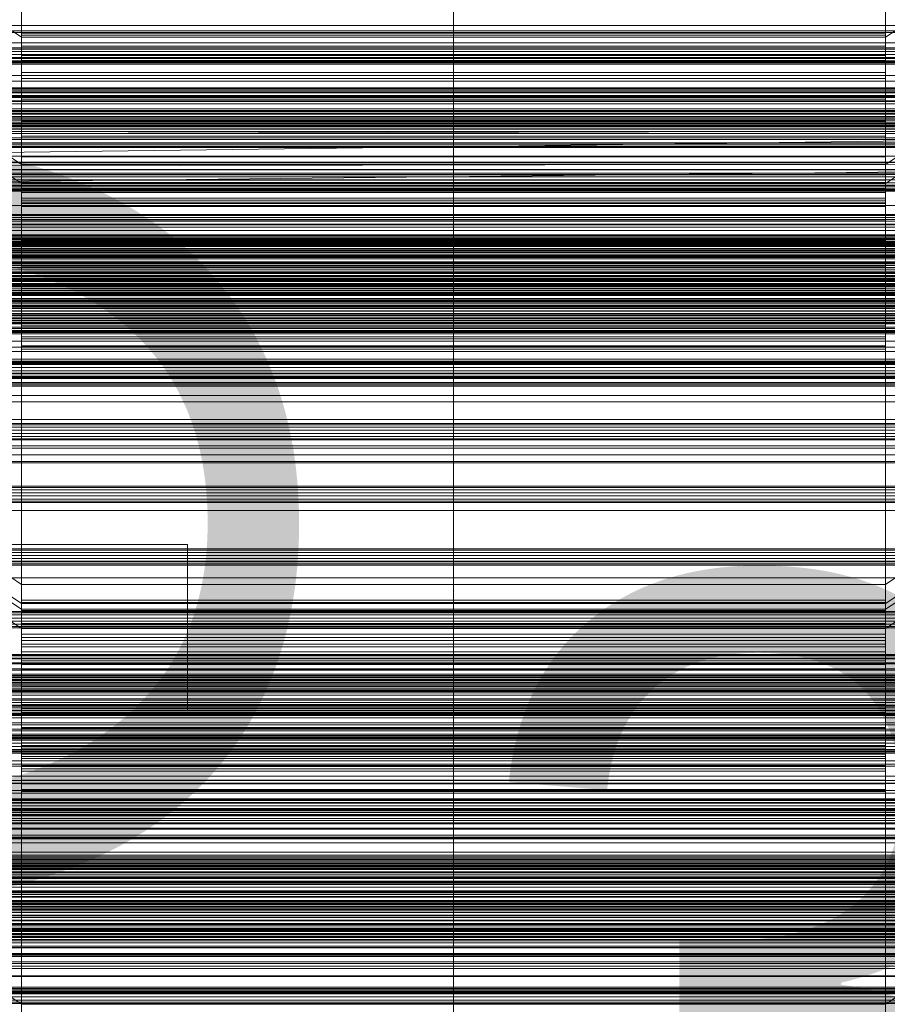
# Model space of a CAD drawing. Header units: millimetres. Extents: x -2233 to 65662, y -50530 to 6847.
# Tile 241 of 256: x -130 to 130, y -33478 to -33182. Entities that reach past the tile are written whole.
import ezdxf

# ---------------------------------------------------------------- set-up
doc = ezdxf.new("R2010")
doc.units = ezdxf.units.MM
for name, color, linetype, lineweight in [('COTAS_O', 1, 'Continuous', 0), ('COTAS_P', 1, 'Continuous', 0), ('frontal_C01', 7, 'Continuous', 0), ('frontal_C01-mix', 7, 'Continuous', 0), ('frontal_C02', 7, 'Continuous', 0), ('frontal_C03', 7, 'Continuous', 0), ('frontal_mezcladora', 7, 'Continuous', 0), ('frontal_secador', 7, 'Continuous', 0)]:
    doc.layers.add(name, color=color, linetype=linetype, lineweight=lineweight)
doc.dimstyles.new('R19_100', dxfattribs={"dimtxt": 250, "dimasz": 150, "dimexe": 150, "dimexo": 80, "dimgap": 100, "dimtad": 1, "dimtih": 1, "dimtoh": 1, "dimdsep": 46, "dimcen": 0.09, "dimadec": 0, "dimazin": 0, "dimtfac": 1, "dimtdec": 4, "dimtofl": 0, "dimtmove": 0, "dimatfit": 3, "dimfxl": 1, "dimtolj": 1, "dimtzin": 0, "dimarcsym": 0})

# ---------------------------------------------------------------- blocks, each defined once
blk = doc.blocks.new('DIM_R32_39')
at = {"layer": 'COTAS_O'}
for p, q in [((-1725, -33700), (-1575, -33655)), ((1725, -33700), (1575, -33655)), ((-1725, -34400), (-1725, -33700)), ((-1725, -33700), (1725, -33700)), ((-1725, -33700), (-1575, -33745)), ((1725, -33700), (1575, -33745)), ((1725, -34400), (1725, -33700))]:
    blk.add_line(p, q, dxfattribs=at)
blk.add_text('3450 O', height=250, dxfattribs=at).set_placement((0, -33600))
blk = doc.blocks.new('DIM_R32_40')
at = {"layer": 'COTAS_P'}
for p, q in [((-150, -32200), (550, -32200)), ((550, -32200), (505, -32350)), ((550, -34800), (550, -32200)), ((550, -32200), (595, -32350)), ((550, -34800), (505, -34650)), ((550, -34800), (595, -34650)), ((-150, -34800), (550, -34800))]:
    blk.add_line(p, q, dxfattribs=at)
blk.add_text('2600 P', height=250, rotation=90, dxfattribs=at).set_placement((450, -33500))
blk = doc.blocks.new('DIM_R32_42')
at = {"layer": 'COTAS_O'}
for p, q in [((-650, -33700), (50, -33700)), ((50, -33700), (5, -33850)), ((50, -34900), (50, -33700)), ((50, -33700), (95, -33850)), ((50, -34900), (5, -34750)), ((50, -34900), (95, -34750)), ((-650, -34900), (50, -34900))]:
    blk.add_line(p, q, dxfattribs=at)
blk.add_text('1200 O', height=250, rotation=90, dxfattribs=at).set_placement((-50, -34300))

msp = doc.modelspace()

# ---------------------------------------------------------------- linework, layer by layer
at = {"layer": 'frontal_C01'}
for p, q in [((-130, -33225.672), (-130, -33099.395)), ((0, -33225.672), (0, -33099.395)), ((130, -33225.672), (130, -33099.395)), ((-130, -33105.154), (-130, -33231.431)), ((0, -33105.154), (0, -33231.431)), ((130, -33105.154), (130, -33231.431)), ((-130, -33225.672), (-228.298, -33159.609)), ((228.298, -33159.609), (130, -33225.672)), ((-228.298, -33165.368), (-130, -33231.431)), ((130, -33231.431), (228.298, -33165.368)), ((-425, -33189.122), (425, -33189.122)), ((425, -33200.634), (-425, -33200.634)), ((425, -33203.46), (-425, -33203.46)), ((300, -33204.143), (-300, -33204.143)), ((300, -33210.34), (-300, -33210.34)), ((-425, -33214.972), (425, -33214.972)), ((-130, -33351.95), (-130, -33225.672)), ((0, -33225.672), (-130, -33225.672)), ((0, -33351.95), (0, -33225.672)), ((130, -33225.672), (0, -33225.672)), ((130, -33351.95), (130, -33225.672)), ((-130, -33231.431), (-130, -33230.406)), ((-130, -33230.406), (-130, -33231.111)), ((-130, -33230.406), (130, -33230.406)), ((-130, -33231.111), (-130, -33233.499)), ((-130, -33231.111), (130, -33231.111)), ((-130, -33231.431), (-130, -33357.709)), ((-130, -33231.431), (0, -33231.431)), ((-130, -33234.117), (-130, -33231.431)), ((-130, -33231.431), (130, -33231.431)), ((0, -33231.431), (0, -33357.709)), ((0, -33231.431), (130, -33231.431)), ((130, -33231.111), (130, -33230.406)), ((130, -33230.406), (130, -33231.431)), ((130, -33233.499), (130, -33231.111)), ((130, -33231.431), (130, -33357.709)), ((130, -33231.431), (130, -33234.117)), ((300, -33233.648), (-300, -33233.648)), ((-130, -33233.499), (-130, -33237.406)), ((-130, -33233.499), (130, -33233.499)), ((-130, -33238.281), (-130, -33234.117)), ((-130, -33234.117), (130, -33234.117)), ((130, -33237.406), (130, -33233.499)), ((130, -33234.117), (130, -33238.281)), ((-130, -33237.406), (-130, -33242.567)), ((-130, -33237.406), (130, -33237.406)), ((130, -33242.567), (130, -33237.406)), ((300, -33238.029), (-300, -33238.029)), ((-130, -33243.638), (-130, -33238.281)), ((-130, -33238.281), (130, -33238.281)), ((130, -33238.281), (130, -33243.638)), ((-130, -33242.567), (-130, -33248.629)), ((-130, -33242.567), (130, -33242.567)), ((130, -33248.629), (130, -33242.567)), ((-130, -33249.824), (-130, -33243.638)), ((-130, -33243.638), (130, -33243.638)), ((130, -33243.638), (130, -33249.824)), ((-148, -33246.801), (148, -33246.801)), ((-148, -33247.051), (148, -33247.051)), ((-148, -33247.164), (148, -33247.164)), ((-148, -33247.897), (148, -33247.897)), ((-148, -33248.116), (148, -33248.116)), ((-148, -33249.282), (148, -33249.282)), ((-130, -33248.629), (-130, -33255.18)), ((130, -33248.629), (-130, -33248.629)), ((130, -33255.18), (130, -33248.629)), ((-148, -33249.591), (148, -33249.591)), ((-148, -33251.11), (148, -33251.11)), ((-148, -33251.49), (148, -33251.49)), ((-130, -33256.417), (-130, -33249.824)), ((-130, -33249.824), (130, -33249.824)), ((130, -33249.824), (130, -33256.417)), ((300, -33252.681), (-300, -33252.681)), ((300, -33254.949), (-300, -33254.949)), ((250, -33252.594), (-250, -33252.594)), ((148, -33253.258), (-148, -33253.258)), ((-148, -33253.681), (148, -33253.681)), ((-130, -33255.18), (-130, -33261.773)), ((-130, -33255.18), (130, -33255.18)), ((130, -33261.773), (130, -33255.18)), ((-250, -33257.389), (250, -33257.389)), ((-148, -33255.579), (148, -33255.579)), ((-148, -33256.018), (148, -33256.018)), ((-148, -33257.916), (148, -33257.916)), ((-130, -33262.968), (-130, -33256.417)), ((-130, -33256.417), (130, -33256.417)), ((130, -33256.417), (130, -33262.968)), ((300, -33259.947), (-300, -33259.947)), ((-148, -33258.339), (148, -33258.339)), ((-148, -33260.107), (148, -33260.107)), ((-148, -33260.487), (148, -33260.487)), ((-148, -33262.006), (148, -33262.006)), ((-148, -33262.316), (148, -33262.316)), ((-148, -33263.481), (148, -33263.481)), ((-148, -33263.7), (148, -33263.7)), ((-130, -33261.773), (-130, -33267.959)), ((-130, -33261.773), (130, -33261.773)), ((-130, -33269.03), (-130, -33262.968)), ((-130, -33262.968), (130, -33262.968)), ((130, -33267.959), (130, -33261.773)), ((130, -33262.968), (130, -33269.03)), ((-148, -33264.433), (148, -33264.433)), ((-148, -33264.546), (148, -33264.546)), ((-148, -33264.796), (148, -33264.796)), ((-130, -33267.959), (-130, -33273.317)), ((-130, -33267.959), (130, -33267.959)), ((-130, -33274.191), (-130, -33269.03)), ((-130, -33269.03), (130, -33269.03)), ((130, -33273.317), (130, -33267.959)), ((130, -33269.03), (130, -33274.191)), ((-130, -33273.317), (-130, -33277.48)), ((-130, -33273.317), (130, -33273.317)), ((-130, -33278.098), (-130, -33274.191)), ((-130, -33274.191), (130, -33274.191)), ((130, -33277.48), (130, -33273.317)), ((130, -33274.191), (130, -33278.098)), ((-130, -33277.48), (-130, -33280.166)), ((-130, -33277.48), (130, -33277.48)), ((-130, -33280.486), (-130, -33278.098)), ((-130, -33278.098), (130, -33278.098)), ((130, -33280.166), (130, -33277.48)), ((130, -33278.098), (130, -33280.486)), ((-130, -33280.166), (-130, -33281.191)), ((-130, -33280.166), (130, -33280.166)), ((-130, -33281.191), (-130, -33280.486)), ((-130, -33280.486), (130, -33280.486)), ((-130, -33281.191), (130, -33281.191)), ((130, -33281.191), (130, -33280.166)), ((130, -33280.486), (130, -33281.191)), ((-130, -33351.95), (-228.298, -33285.886)), ((228.298, -33285.886), (130, -33351.95)), ((-228.298, -33291.645), (-130, -33357.709)), ((130, -33357.709), (228.298, -33291.645)), ((-425, -33315.399), (425, -33315.399)), ((425, -33326.911), (-425, -33326.911)), ((425, -33329.738), (-425, -33329.738)), ((-425, -33341.25), (425, -33341.25)), ((-130, -33478.228), (-130, -33351.95)), ((0, -33351.95), (-130, -33351.95)), ((0, -33478.228), (0, -33351.95)), ((130, -33351.95), (0, -33351.95)), ((130, -33478.228), (130, -33351.95)), ((-130, -33357.709), (-130, -33356.684)), ((-130, -33356.684), (-130, -33357.389)), ((-130, -33356.684), (130, -33356.684)), ((-130, -33357.389), (-130, -33359.777)), ((-130, -33357.389), (130, -33357.389)), ((-130, -33357.709), (-130, -33483.987)), ((-130, -33357.709), (0, -33357.709)), ((-130, -33360.395), (-130, -33357.709)), ((-130, -33357.709), (130, -33357.709)), ((0, -33357.709), (0, -33483.987)), ((0, -33357.709), (130, -33357.709)), ((130, -33357.389), (130, -33356.684)), ((130, -33356.684), (130, -33357.709)), ((130, -33359.777), (130, -33357.389)), ((130, -33357.709), (130, -33483.987)), ((130, -33357.709), (130, -33360.395)), ((-130, -33359.777), (-130, -33363.684)), ((-130, -33359.777), (130, -33359.777)), ((-130, -33364.558), (-130, -33360.395)), ((-130, -33360.395), (130, -33360.395)), ((130, -33363.684), (130, -33359.777)), ((130, -33360.395), (130, -33364.558)), ((-130, -33363.684), (-130, -33368.845)), ((-130, -33363.684), (130, -33363.684)), ((-130, -33369.915), (-130, -33364.558)), ((-130, -33364.558), (130, -33364.558)), ((130, -33368.845), (130, -33363.684)), ((130, -33364.558), (130, -33369.915)), ((-130, -33368.845), (-130, -33374.907)), ((-130, -33368.845), (130, -33368.845)), ((-130, -33376.101), (-130, -33369.915)), ((-130, -33369.915), (130, -33369.915)), ((130, -33374.907), (130, -33368.845)), ((130, -33369.915), (130, -33376.101)), ((-148, -33373.079), (148, -33373.079)), ((-148, -33373.329), (148, -33373.329)), ((-148, -33373.442), (148, -33373.442)), ((-148, -33374.175), (148, -33374.175)), ((-148, -33374.394), (148, -33374.394)), ((-148, -33375.559), (148, -33375.559)), ((-148, -33375.869), (148, -33375.869)), ((-130, -33374.907), (-130, -33381.458)), ((130, -33374.907), (-130, -33374.907)), ((-130, -33382.694), (-130, -33376.101)), ((-130, -33376.101), (130, -33376.101)), ((130, -33381.458), (130, -33374.907)), ((130, -33376.101), (130, -33382.694)), ((-148, -33377.388), (148, -33377.388)), ((-148, -33377.767), (148, -33377.767)), ((148, -33379.536), (-148, -33379.536)), ((-148, -33379.959), (148, -33379.959)), ((-148, -33381.857), (148, -33381.857)), ((-148, -33382.295), (148, -33382.295)), ((-130, -33381.458), (-130, -33388.051)), ((-130, -33381.458), (130, -33381.458)), ((130, -33388.051), (130, -33381.458)), ((-148, -33384.193), (148, -33384.193)), ((-148, -33384.616), (148, -33384.616)), ((-130, -33389.245), (-130, -33382.694)), ((-130, -33382.694), (130, -33382.694)), ((130, -33382.694), (130, -33389.245)), ((-148, -33386.385), (148, -33386.385)), ((-148, -33386.765), (148, -33386.765)), ((-148, -33388.283), (148, -33388.283)), ((-148, -33388.593), (148, -33388.593)), ((-130, -33388.051), (-130, -33394.237)), ((-130, -33388.051), (130, -33388.051)), ((130, -33394.237), (130, -33388.051)), ((-148, -33389.759), (148, -33389.759)), ((-148, -33389.978), (148, -33389.978)), ((-148, -33390.71), (148, -33390.71)), ((-148, -33390.824), (148, -33390.824)), ((-148, -33391.074), (148, -33391.074)), ((-130, -33395.308), (-130, -33389.245)), ((-130, -33389.245), (130, -33389.245)), ((130, -33389.245), (130, -33395.308)), ((-130, -33394.237), (-130, -33399.594)), ((-130, -33394.237), (130, -33394.237)), ((130, -33399.594), (130, -33394.237)), ((-130, -33400.469), (-130, -33395.308)), ((-130, -33395.308), (130, -33395.308)), ((130, -33395.308), (130, -33400.469)), ((-130, -33399.594), (-130, -33403.758)), ((-130, -33399.594), (130, -33399.594)), ((130, -33403.758), (130, -33399.594)), ((-130, -33404.376), (-130, -33400.469)), ((-130, -33400.469), (130, -33400.469)), ((130, -33400.469), (130, -33404.376)), ((-130, -33403.758), (-130, -33406.443)), ((-130, -33403.758), (130, -33403.758)), ((-130, -33406.763), (-130, -33404.376)), ((-130, -33404.376), (130, -33404.376)), ((130, -33406.443), (130, -33403.758)), ((130, -33404.376), (130, -33406.763)), ((-130, -33406.443), (-130, -33407.469)), ((-130, -33406.443), (130, -33406.443)), ((-130, -33407.469), (-130, -33406.763)), ((-130, -33406.763), (130, -33406.763)), ((-130, -33407.469), (130, -33407.469)), ((130, -33407.469), (130, -33406.443)), ((130, -33406.763), (130, -33407.469)), ((-130, -33478.228), (-228.298, -33412.164)), ((228.298, -33412.164), (130, -33478.228)), ((-425, -33441.677), (425, -33441.677)), ((425, -33453.189), (-425, -33453.189)), ((425, -33456.015), (-425, -33456.015)), ((-425, -33467.528), (425, -33467.528)), ((-130, -33646.598), (-130, -33478.228)), ((0, -33478.228), (-130, -33478.228)), ((0, -33646.598), (0, -33478.228)), ((130, -33478.228), (0, -33478.228)), ((130, -33646.598), (130, -33478.228))]:
    msp.add_line(p, q, dxfattribs=at)
at = {"layer": 'frontal_C01-mix'}
for p, q in [((150, -33311), (-150, -33311)), ((-150, -33315), (150, -33315))]:
    msp.add_line(p, q, dxfattribs=at)
at = {"layer": 'frontal_C02'}
for p, q in [((-130, -33053.94), (-130, -33187.33)), ((0, -33053.94), (0, -33187.33)), ((130, -33053.94), (130, -33187.33)), ((-228.298, -33121.594), (-130, -33187.33)), ((130, -33187.33), (228.298, -33121.594)), ((-130, -33359.453), (-130, -33181.6)), ((0, -33359.453), (0, -33181.6)), ((130, -33359.453), (130, -33181.6)), ((-130, -33187.33), (-130, -33186.197)), ((-130, -33186.197), (-130, -33186.793)), ((-130, -33186.197), (130, -33186.197)), ((-130, -33186.793), (-130, -33189.078)), ((-130, -33186.793), (130, -33186.793)), ((130, -33186.793), (130, -33186.197)), ((130, -33186.197), (130, -33187.33)), ((130, -33189.078), (130, -33186.793)), ((-130, -33187.33), (-130, -33365.184)), ((-130, -33187.33), (0, -33187.33)), ((-130, -33190.116), (-130, -33187.33)), ((-130, -33187.33), (130, -33187.33)), ((-130, -33189.078), (-130, -33192.897)), ((-130, -33189.078), (130, -33189.078)), ((-130, -33194.364), (-130, -33190.116)), ((-130, -33190.116), (130, -33190.116)), ((0, -33187.33), (0, -33365.184)), ((0, -33187.33), (130, -33187.33)), ((130, -33187.33), (130, -33365.184)), ((130, -33187.33), (130, -33190.116)), ((130, -33192.897), (130, -33189.078)), ((130, -33190.116), (130, -33194.364)), ((-130, -33192.897), (-130, -33197.988)), ((-130, -33192.897), (130, -33192.897)), ((130, -33197.988), (130, -33192.897)), ((450, -33194.595), (-450, -33194.595)), ((-130, -33199.785), (-130, -33194.364)), ((-130, -33194.364), (130, -33194.364)), ((130, -33194.364), (130, -33199.785)), ((-130, -33197.988), (-130, -33204.005)), ((-130, -33197.988), (130, -33197.988)), ((130, -33204.005), (130, -33197.988)), ((-130, -33206.009), (-130, -33199.785)), ((-130, -33199.785), (130, -33199.785)), ((130, -33199.785), (130, -33206.009)), ((-148, -33202.583), (148, -33202.583)), ((-148, -33202.794), (148, -33202.794)), ((-148, -33202.985), (148, -33202.985)), ((-148, -33203.604), (148, -33203.604)), ((-148, -33203.972), (148, -33203.972)), ((-148, -33204.957), (148, -33204.957)), ((-130, -33204.005), (-130, -33210.538)), ((130, -33204.005), (-130, -33204.005)), ((130, -33210.538), (130, -33204.005)), ((-450, -33206.517), (450, -33206.517)), ((-148, -33205.477), (148, -33205.477)), ((-148, -33206.761), (148, -33206.761)), ((-148, -33207.398), (148, -33207.398)), ((-130, -33212.613), (-130, -33206.009)), ((-130, -33206.009), (130, -33206.009)), ((130, -33206.009), (130, -33212.613)), ((148, -33208.893), (-148, -33208.893)), ((-148, -33209.603), (148, -33209.603)), ((-130, -33210.538), (-130, -33217.142)), ((-130, -33210.538), (130, -33210.538)), ((130, -33217.142), (130, -33210.538)), ((-148, -33211.208), (148, -33211.208)), ((-148, -33211.943), (148, -33211.943)), ((-148, -33213.548), (148, -33213.548)), ((-130, -33219.146), (-130, -33212.613)), ((-130, -33212.613), (130, -33212.613)), ((130, -33212.613), (130, -33219.146)), ((-148, -33214.258), (148, -33214.258)), ((-148, -33215.754), (148, -33215.754)), ((-148, -33216.39), (148, -33216.39)), ((-148, -33217.674), (148, -33217.674)), ((-148, -33218.194), (148, -33218.194)), ((-148, -33219.18), (148, -33219.18)), ((-148, -33219.547), (148, -33219.547)), ((-130, -33217.142), (-130, -33223.367)), ((-130, -33217.142), (130, -33217.142)), ((-130, -33225.163), (-130, -33219.146)), ((-130, -33219.146), (130, -33219.146)), ((130, -33223.367), (130, -33217.142)), ((130, -33219.146), (130, -33225.163)), ((-148, -33220.167), (148, -33220.167)), ((-148, -33220.357), (148, -33220.357)), ((-148, -33220.568), (148, -33220.568)), ((-130, -33223.367), (-130, -33228.788)), ((-130, -33223.367), (130, -33223.367)), ((-130, -33230.255), (-130, -33225.163)), ((-130, -33225.163), (130, -33225.163)), ((130, -33228.788), (130, -33223.367)), ((130, -33225.163), (130, -33230.255)), ((-130, -33228.788), (-130, -33233.036)), ((-130, -33228.788), (130, -33228.788)), ((-130, -33234.073), (-130, -33230.255)), ((-130, -33230.255), (130, -33230.255)), ((130, -33233.036), (130, -33228.788)), ((130, -33230.255), (130, -33234.073)), ((-130, -33233.036), (-130, -33235.821)), ((-130, -33233.036), (130, -33233.036)), ((-130, -33236.358), (-130, -33234.073)), ((-130, -33234.073), (130, -33234.073)), ((130, -33235.821), (130, -33233.036)), ((130, -33234.073), (130, -33236.358)), ((-130, -33235.821), (-130, -33236.954)), ((-130, -33235.821), (130, -33235.821)), ((-130, -33236.954), (-130, -33236.358)), ((-130, -33236.358), (130, -33236.358)), ((-130, -33236.954), (130, -33236.954)), ((130, -33236.954), (130, -33235.821)), ((130, -33236.358), (130, -33236.954)), ((-311.15, -33241.621), (311.15, -33241.621)), ((-311.15, -33242.218), (311.15, -33242.218)), ((-311.15, -33242.755), (311.15, -33242.755)), ((-311.15, -33244.503), (311.15, -33244.503)), ((-311.15, -33245.54), (311.15, -33245.54)), ((-307, -33243.62), (307, -33243.62)), ((307, -33244.514), (-307, -33244.514)), ((-311.15, -33248.321), (311.15, -33248.321)), ((-311.15, -33249.788), (311.15, -33249.788)), ((-311.15, -33253.412), (311.15, -33253.412)), ((-311.15, -33255.209), (311.15, -33255.209)), ((-440, -33258.008), (440, -33258.008)), ((-440, -33258.219), (440, -33258.219)), ((-440, -33258.409), (440, -33258.409)), ((-440, -33259.029), (440, -33259.029)), ((-440, -33259.396), (440, -33259.396)), ((-440, -33260.382), (440, -33260.382)), ((-440, -33260.901), (440, -33260.901)), ((311.15, -33259.43), (-311.15, -33259.43)), ((-440, -33262.186), (440, -33262.186)), ((-440, -33262.822), (440, -33262.822)), ((-311.15, -33261.434), (311.15, -33261.434)), ((440, -33264.318), (-440, -33264.318)), ((-440, -33265.028), (440, -33265.028)), ((-440, -33266.633), (440, -33266.633)), ((-311.15, -33265.963), (311.15, -33265.963)), ((-440, -33267.368), (440, -33267.368)), ((-440, -33268.973), (440, -33268.973)), ((-440, -33269.683), (440, -33269.683)), ((-311.15, -33268.038), (311.15, -33268.038)), ((-440, -33271.178), (440, -33271.178)), ((-440, -33271.815), (440, -33271.815)), ((-440, -33273.099), (440, -33273.099)), ((-425, -33270.442), (425, -33270.442)), ((-311.15, -33272.567), (311.15, -33272.567)), ((-440, -33273.619), (440, -33273.619)), ((-440, -33274.604), (440, -33274.604)), ((-440, -33274.972), (440, -33274.972)), ((-440, -33275.591), (440, -33275.591)), ((-440, -33275.781), (440, -33275.781)), ((-440, -33275.993), (440, -33275.993)), ((-311.15, -33274.571), (311.15, -33274.571)), ((-311.15, -33278.791), (311.15, -33278.791)), ((425, -33281.896), (-425, -33281.896)), ((-311.15, -33280.588), (311.15, -33280.588)), ((-311.15, -33284.212), (311.15, -33284.212)), ((425, -33285.583), (-425, -33285.583)), ((-311.15, -33285.679), (311.15, -33285.679)), ((-311.15, -33288.46), (311.15, -33288.46)), ((-311.15, -33289.498), (311.15, -33289.498)), ((-311.15, -33291.246), (311.15, -33291.246)), ((-311.15, -33291.783), (311.15, -33291.783)), ((-311.15, -33292.379), (311.15, -33292.379)), ((310, -33292.241), (-310, -33292.241)), ((307, -33291.347), (-307, -33291.347)), ((-307, -33292.241), (307, -33292.241)), ((-130, -33359.453), (-228.298, -33293.718)), ((228.298, -33293.718), (130, -33359.453)), ((-310, -33295.105), (310, -33295.105)), ((-425, -33297.037), (425, -33297.037)), ((-228.298, -33299.448), (-130, -33365.184)), ((130, -33365.184), (228.298, -33299.448)), ((-130, -33649.948), (-130, -33359.453)), ((0, -33359.453), (-130, -33359.453)), ((0, -33649.948), (0, -33359.453)), ((130, -33359.453), (0, -33359.453)), ((130, -33649.948), (130, -33359.453)), ((-130, -33365.184), (-130, -33364.051)), ((-130, -33364.051), (-130, -33364.647)), ((-130, -33364.051), (130, -33364.051)), ((-130, -33364.647), (-130, -33366.932)), ((-130, -33364.647), (130, -33364.647)), ((130, -33364.647), (130, -33364.051)), ((130, -33364.051), (130, -33365.184)), ((130, -33366.932), (130, -33364.647)), ((-130, -33365.184), (-130, -33655.678)), ((-130, -33365.184), (0, -33365.184)), ((-130, -33367.969), (-130, -33365.184)), ((-130, -33365.184), (130, -33365.184)), ((-130, -33366.932), (-130, -33370.75)), ((-130, -33366.932), (130, -33366.932)), ((0, -33365.184), (0, -33655.678)), ((0, -33365.184), (130, -33365.184)), ((130, -33365.184), (130, -33655.678)), ((130, -33365.184), (130, -33367.969)), ((130, -33370.75), (130, -33366.932)), ((-130, -33372.217), (-130, -33367.969)), ((-130, -33367.969), (130, -33367.969)), ((-130, -33370.75), (-130, -33375.842)), ((-130, -33370.75), (130, -33370.75)), ((130, -33367.969), (130, -33372.217)), ((130, -33375.842), (130, -33370.75)), ((-130, -33377.638), (-130, -33372.217)), ((-130, -33372.217), (130, -33372.217)), ((130, -33372.217), (130, -33377.638)), ((-130, -33375.842), (-130, -33381.859)), ((-130, -33375.842), (130, -33375.842)), ((130, -33381.859), (130, -33375.842)), ((-130, -33383.863), (-130, -33377.638)), ((-130, -33377.638), (130, -33377.638)), ((130, -33377.638), (130, -33383.863)), ((-148, -33380.437), (148, -33380.437)), ((-148, -33380.648), (148, -33380.648)), ((-148, -33380.838), (148, -33380.838)), ((-148, -33381.458), (148, -33381.458)), ((-148, -33381.825), (148, -33381.825)), ((-130, -33381.859), (-130, -33388.392)), ((130, -33381.859), (-130, -33381.859)), ((130, -33388.392), (130, -33381.859)), ((-148, -33382.811), (148, -33382.811)), ((-148, -33383.331), (148, -33383.331)), ((-148, -33384.615), (148, -33384.615)), ((-148, -33385.251), (148, -33385.251)), ((-130, -33390.467), (-130, -33383.863)), ((-130, -33383.863), (130, -33383.863)), ((130, -33383.863), (130, -33390.467)), ((148, -33386.747), (-148, -33386.747)), ((-148, -33387.457), (148, -33387.457)), ((-130, -33388.392), (-130, -33394.996)), ((-130, -33388.392), (130, -33388.392)), ((130, -33394.996), (130, -33388.392)), ((-148, -33389.062), (148, -33389.062)), ((-148, -33389.797), (148, -33389.797)), ((-148, -33391.402), (148, -33391.402)), ((-130, -33397), (-130, -33390.467)), ((-130, -33390.467), (130, -33390.467)), ((130, -33390.467), (130, -33397)), ((-148, -33392.112), (148, -33392.112)), ((-148, -33393.607), (148, -33393.607)), ((-148, -33394.244), (148, -33394.244)), ((-148, -33395.528), (148, -33395.528)), ((-148, -33396.048), (148, -33396.048)), ((-148, -33397.033), (148, -33397.033)), ((-148, -33397.401), (148, -33397.401)), ((-130, -33394.996), (-130, -33401.22)), ((-130, -33394.996), (130, -33394.996)), ((-130, -33403.017), (-130, -33397)), ((-130, -33397), (130, -33397)), ((130, -33401.22), (130, -33394.996)), ((130, -33397), (130, -33403.017)), ((-148, -33398.02), (148, -33398.02)), ((-148, -33398.211), (148, -33398.211)), ((-148, -33398.422), (148, -33398.422)), ((-130, -33401.22), (-130, -33406.641)), ((-130, -33401.22), (130, -33401.22)), ((-130, -33408.108), (-130, -33403.017)), ((-130, -33403.017), (130, -33403.017)), ((130, -33406.641), (130, -33401.22)), ((130, -33403.017), (130, -33408.108)), ((-130, -33406.641), (-130, -33410.889)), ((-130, -33406.641), (130, -33406.641)), ((-130, -33411.927), (-130, -33408.108)), ((-130, -33408.108), (130, -33408.108)), ((130, -33410.889), (130, -33406.641)), ((130, -33408.108), (130, -33411.927)), ((-130, -33410.889), (-130, -33413.675)), ((-130, -33410.889), (130, -33410.889)), ((-130, -33414.212), (-130, -33411.927)), ((-130, -33411.927), (130, -33411.927)), ((130, -33413.675), (130, -33410.889)), ((130, -33411.927), (130, -33414.212)), ((-130, -33413.675), (-130, -33414.808)), ((-130, -33413.675), (130, -33413.675)), ((-130, -33414.808), (-130, -33414.212)), ((-130, -33414.212), (130, -33414.212)), ((-130, -33414.808), (130, -33414.808)), ((130, -33414.808), (130, -33413.675)), ((130, -33414.212), (130, -33414.808)), ((-425, -33448.296), (425, -33448.296)), ((425, -33459.75), (-425, -33459.75)), ((425, -33463.437), (-425, -33463.437)), ((-425, -33474.891), (425, -33474.891))]:
    msp.add_line(p, q, dxfattribs=at)
at = {"layer": 'frontal_C03'}
for p, q in [((1250, -33190.61), (-1250, -33190.61)), ((1250, -33190.996), (-1250, -33190.996)), ((1250, -33191.662), (-1250, -33191.662)), ((-1250, -33192.595), (1250, -33192.595)), ((1250, -33193.536), (-1250, -33193.536)), ((1250, -33194.469), (-1250, -33194.469)), ((1250, -33195.135), (-1250, -33195.135)), ((1250, -33195.521), (-1250, -33195.521)), ((1250, -33209.444), (-1250, -33209.444)), ((1250, -33209.83), (-1250, -33209.83)), ((1250, -33210.496), (-1250, -33210.496)), ((-1250, -33211.429), (1250, -33211.429)), ((1250, -33212.37), (-1250, -33212.37)), ((1250, -33213.303), (-1250, -33213.303)), ((1250, -33213.969), (-1250, -33213.969)), ((1250, -33214.355), (-1250, -33214.355)), ((1250, -33227.209), (-1250, -33227.209)), ((1250, -33227.295), (-1250, -33227.295)), ((1250, -33228.278), (-1250, -33228.278)), ((1250, -33228.664), (-1250, -33228.664)), ((1250, -33229.33), (-1250, -33229.33)), ((-1250, -33230.262), (1250, -33230.262)), ((1250, -33231.204), (-1250, -33231.204)), ((1250, -33231.908), (-1250, -33231.908)), ((1250, -33232.137), (-1250, -33232.137)), ((1250, -33232.152), (-1250, -33232.152)), ((1250, -33232.802), (-1250, -33232.802)), ((1250, -33233.189), (-1250, -33233.189)), ((1250, -33240.675), (-1250, -33240.675)), ((1250, -33241.042), (-1250, -33241.042)), ((1496, -33248.815), (-1496, -33248.815)), ((1496, -33248.842), (-1496, -33248.842)), ((1250, -33247.112), (-1250, -33247.112)), ((1250, -33247.498), (-1250, -33247.498)), ((1250, -33248.164), (-1250, -33248.164)), ((-1250, -33249.096), (1250, -33249.096)), ((1496, -33250.284), (-1496, -33250.284)), ((1496, -33250.36), (-1496, -33250.36)), ((1250, -33250.038), (-1250, -33250.038)), ((1250, -33250.97), (-1250, -33250.97)), ((1250, -33251.636), (-1250, -33251.636)), ((1250, -33252.022), (-1250, -33252.022)), ((1250, -33252.178), (-1250, -33252.178)), ((1496, -33253.024), (-1496, -33253.024)), ((1496, -33253.138), (-1496, -33253.138)), ((-1250, -33252.61), (1250, -33252.61)), ((1496, -33256.618), (-1496, -33256.618)), ((-1496, -33256.753), (1496, -33256.753)), ((1496, -33260.52), (-1496, -33260.52)), ((1496, -33260.655), (-1496, -33260.655)), ((1496, -33264.135), (-1496, -33264.135)), ((1496, -33264.249), (-1496, -33264.249)), ((1496, -33266.913), (-1496, -33266.913)), ((1496, -33266.989), (-1496, -33266.989)), ((1250, -33264.663), (-1250, -33264.663)), ((1250, -33265.095), (-1250, -33265.095)), ((1250, -33265.946), (-1250, -33265.946)), ((1250, -33266.332), (-1250, -33266.332)), ((1250, -33266.998), (-1250, -33266.998)), ((1496, -33268.431), (-1496, -33268.431)), ((1496, -33268.457), (-1496, -33268.457)), ((-1250, -33267.93), (1250, -33267.93)), ((1250, -33268.872), (-1250, -33268.872)), ((1250, -33269.804), (-1250, -33269.804)), ((1250, -33270.47), (-1250, -33270.47)), ((1250, -33270.856), (-1250, -33270.856)), ((1250, -33276.231), (-1250, -33276.231)), ((1250, -33276.597), (-1250, -33276.597)), ((1250, -33284.78), (-1250, -33284.78)), ((1250, -33285.12), (-1250, -33285.12)), ((1250, -33285.166), (-1250, -33285.166)), ((1250, -33285.365), (-1250, -33285.365)), ((1250, -33285.832), (-1250, -33285.832)), ((-1250, -33286.764), (1250, -33286.764)), ((1250, -33287.706), (-1250, -33287.706)), ((1250, -33288.638), (-1250, -33288.638)), ((1250, -33289.304), (-1250, -33289.304)), ((1250, -33289.69), (-1250, -33289.69)), ((1250, -33289.978), (-1250, -33289.978)), ((1250, -33290.064), (-1250, -33290.064)), ((1250, -33303.614), (-1250, -33303.614)), ((1250, -33304), (-1250, -33304)), ((1250, -33304.666), (-1250, -33304.666)), ((-1250, -33305.598), (1250, -33305.598)), ((1250, -33306.54), (-1250, -33306.54)), ((1250, -33307.472), (-1250, -33307.472)), ((1250, -33308.138), (-1250, -33308.138)), ((1250, -33308.524), (-1250, -33308.524)), ((1250, -33322.448), (-1250, -33322.448)), ((1250, -33322.834), (-1250, -33322.834)), ((1250, -33323.5), (-1250, -33323.5)), ((-1250, -33324.432), (1250, -33324.432)), ((1250, -33325.374), (-1250, -33325.374)), ((1250, -33326.306), (-1250, -33326.306)), ((1250, -33326.972), (-1250, -33326.972)), ((1250, -33327.358), (-1250, -33327.358)), ((1250, -33341.281), (-1250, -33341.281)), ((1250, -33341.668), (-1250, -33341.668)), ((1250, -33342.333), (-1250, -33342.333)), ((-1250, -33343.266), (1250, -33343.266)), ((1250, -33344.207), (-1250, -33344.207)), ((1250, -33345.14), (-1250, -33345.14)), ((1250, -33345.806), (-1250, -33345.806)), ((1250, -33346.192), (-1250, -33346.192)), ((1250, -33360.115), (-1250, -33360.115)), ((1250, -33360.501), (-1250, -33360.501)), ((1250, -33361.167), (-1250, -33361.167)), ((-1250, -33362.1), (1250, -33362.1)), ((1250, -33363.041), (-1250, -33363.041)), ((1250, -33363.974), (-1250, -33363.974)), ((1250, -33364.64), (-1250, -33364.64)), ((1250, -33365.026), (-1250, -33365.026)), ((1250, -33378.949), (-1250, -33378.949)), ((1250, -33379.335), (-1250, -33379.335)), ((1250, -33380.001), (-1250, -33380.001)), ((-1250, -33380.934), (1250, -33380.934)), ((1250, -33381.875), (-1250, -33381.875)), ((1250, -33382.808), (-1250, -33382.808)), ((1250, -33383.473), (-1250, -33383.473)), ((1250, -33383.86), (-1250, -33383.86)), ((1250, -33397.783), (-1250, -33397.783)), ((1250, -33398.169), (-1250, -33398.169)), ((1250, -33398.835), (-1250, -33398.835)), ((-1250, -33399.767), (1250, -33399.767)), ((1250, -33400.709), (-1250, -33400.709)), ((1250, -33401.641), (-1250, -33401.641)), ((1250, -33402.307), (-1250, -33402.307)), ((1250, -33402.694), (-1250, -33402.694)), ((1250, -33411.781), (-1250, -33411.781)), ((1250, -33411.867), (-1250, -33411.867)), ((1250, -33416.48), (-1250, -33416.48)), ((1250, -33416.617), (-1250, -33416.617)), ((1250, -33416.724), (-1250, -33416.724)), ((1250, -33417.003), (-1250, -33417.003)), ((1250, -33417.669), (-1250, -33417.669)), ((1250, -33417.737), (-1250, -33417.737)), ((1250, -33417.804), (-1250, -33417.804)), ((-1250, -33418.601), (1250, -33418.601)), ((1250, -33419.543), (-1250, -33419.543)), ((1250, -33420.475), (-1250, -33420.475)), ((1250, -33421.141), (-1250, -33421.141)), ((1250, -33421.408), (-1250, -33421.408)), ((1250, -33421.527), (-1250, -33421.527)), ((1250, -33421.599), (-1250, -33421.599)), ((1250, -33425.248), (-1250, -33425.248)), ((1250, -33425.614), (-1250, -33425.614)), ((1250, -33428.258), (-1250, -33428.258)), ((1250, -33428.544), (-1250, -33428.544)), ((1496, -33432.469), (-1496, -33432.469)), ((1496, -33432.496), (-1496, -33432.496)), ((1496, -33433.387), (-1496, -33433.387)), ((1496, -33433.414), (-1496, -33433.414)), ((1496, -33433.937), (-1496, -33433.937)), ((1496, -33434.014), (-1496, -33434.014)), ((1496, -33434.856), (-1496, -33434.856)), ((1496, -33434.932), (-1496, -33434.932)), ((1250, -33435.451), (-1250, -33435.451)), ((1250, -33435.837), (-1250, -33435.837)), ((1496, -33436.677), (-1496, -33436.677)), ((1496, -33436.791), (-1496, -33436.791)), ((1496, -33437.596), (-1496, -33437.596)), ((1496, -33437.71), (-1496, -33437.71)), ((1250, -33436.503), (-1250, -33436.503)), ((1250, -33436.75), (-1250, -33436.75)), ((-1250, -33437.182), (1250, -33437.182)), ((1250, -33437.244), (-1250, -33437.244)), ((-1250, -33437.435), (1250, -33437.435)), ((-1250, -33437.581), (1250, -33437.581)), ((1250, -33438.377), (-1250, -33438.377)), ((1496, -33440.271), (-1496, -33440.271)), ((-1496, -33440.406), (1496, -33440.406)), ((1496, -33441.19), (-1496, -33441.19)), ((-1496, -33441.325), (1496, -33441.325)), ((1250, -33439.309), (-1250, -33439.309)), ((1250, -33439.975), (-1250, -33439.975)), ((1250, -33440.361), (-1250, -33440.361)), ((1496, -33444.173), (-1496, -33444.173)), ((1496, -33444.308), (-1496, -33444.308)), ((1496, -33445.092), (-1496, -33445.092)), ((1496, -33445.227), (-1496, -33445.227)), ((1496, -33447.788), (-1496, -33447.788)), ((1250, -33446.998), (-1250, -33446.998)), ((1250, -33447.336), (-1250, -33447.336)), ((1496, -33447.903), (-1496, -33447.903)), ((1496, -33448.707), (-1496, -33448.707)), ((1496, -33448.821), (-1496, -33448.821)), ((1496, -33450.566), (-1496, -33450.566)), ((1496, -33450.643), (-1496, -33450.643)), ((1250, -33449.235), (-1250, -33449.235)), ((1250, -33449.667), (-1250, -33449.667)), ((1496, -33451.485), (-1496, -33451.485)), ((1496, -33451.561), (-1496, -33451.561)), ((1496, -33452.084), (-1496, -33452.084)), ((1496, -33452.111), (-1496, -33452.111)), ((1496, -33453.003), (-1496, -33453.003)), ((1496, -33453.029), (-1496, -33453.029)), ((1250, -33454.285), (-1250, -33454.285)), ((1250, -33454.671), (-1250, -33454.671)), ((1250, -33455.337), (-1250, -33455.337)), ((1250, -33456.036), (-1250, -33456.036)), ((-1250, -33456.269), (1250, -33456.269)), ((1250, -33456.322), (-1250, -33456.322)), ((1250, -33457.211), (-1250, -33457.211)), ((1250, -33458.143), (-1250, -33458.143)), ((1250, -33458.809), (-1250, -33458.809)), ((1250, -33459.195), (-1250, -33459.195)), ((1250, -33460.803), (-1250, -33460.803)), ((1250, -33461.169), (-1250, -33461.169)), ((1250, -33462.981), (-1250, -33462.981)), ((1250, -33463.172), (-1250, -33463.172)), ((1250, -33466.775), (-1250, -33466.775)), ((1250, -33466.842), (-1250, -33466.842)), ((1250, -33469.693), (-1250, -33469.693)), ((1250, -33469.937), (-1250, -33469.937)), ((1250, -33473.119), (-1250, -33473.119)), ((1250, -33473.505), (-1250, -33473.505)), ((1250, -33474.171), (-1250, -33474.171)), ((1250, -33474.55), (-1250, -33474.55)), ((1250, -33474.636), (-1250, -33474.636)), ((-1250, -33475.103), (1250, -33475.103)), ((1250, -33476.045), (-1250, -33476.045)), ((1250, -33476.977), (-1250, -33476.977)), ((1250, -33477.643), (-1250, -33477.643)), ((1250, -33478.029), (-1250, -33478.029))]:
    msp.add_line(p, q, dxfattribs=at)
at = {"layer": 'frontal_mezcladora'}
for p, q in [((-980, -33340), (-80, -33340)), ((-80, -33390), (-80, -33340)), ((-980, -33390), (-80, -33390))]:
    msp.add_line(p, q, dxfattribs=at)
at = {"layer": 'frontal_secador'}
for p, q in [((1250, -33183.856), (-1250, -33183.856)), ((1250, -33185.455), (-1250, -33185.455)), ((1250, -33186), (-1250, -33186)), ((1360, -33193.5), (-1360, -33193.5)), ((1360, -33194.863), (-1360, -33194.863)), ((1250, -33193.75), (-1250, -33193.75)), ((1360, -33198.859), (-1360, -33198.859)), ((1360, -33205.216), (-1360, -33205.216)), ((1360, -33213.5), (-1360, -33213.5)), ((1250, -33212.924), (-1250, -33212.924)), ((413, -33215), (-433.02, -33225.78)), ((413, -33215), (-424.22, -33216.98)), ((413, -33215), (-417.18, -33215.22)), ((-413, -33215), (413, -33215)), ((1360, -33223.147), (-1360, -33223.147)), ((407, -33225), (-423.38, -33233.82)), ((407, -33225), (-416.18, -33226.62)), ((407, -33225), (-410.42, -33225.18)), ((-407, -33225), (407, -33225)), ((-1360, -33233.5), (1360, -33233.5)), ((-1250, -33233.5), (1250, -33233.5)), ((1360, -33243.853), (-1360, -33243.853)), ((-1400, -33250), (1400, -33250)), ((-1250, -33250), (1250, -33250)), ((1360, -33253.5), (-1360, -33253.5)), ((1250, -33254.076), (-1250, -33254.076)), ((-1250, -33255), (1250, -33255)), ((1360, -33261.784), (-1360, -33261.784)), ((1360, -33268.141), (-1360, -33268.141)), ((1360, -33272.137), (-1360, -33272.137)), ((1360, -33273.5), (-1360, -33273.5)), ((1250, -33273.25), (-1250, -33273.25)), ((1250, -33289.715), (-1250, -33289.715)), ((1250, -33302.349), (-1250, -33302.349)), ((1250, -33310.291), (-1250, -33310.291)), ((1250, -33313), (-1250, -33313)), ((-1250, -33345), (1250, -33345)), ((-1250, -33350), (1250, -33350)), ((-1250, -33396), (1250, -33396)), ((-1250, -33402), (1250, -33402)), ((-1250, -33405), (1250, -33405)), ((1250, -33406), (-1250, -33406)), ((-1250, -33406.659), (1250, -33406.659)), ((1250, -33409.659), (-1250, -33409.659)), ((-1250, -33411), (1250, -33411)), ((1250, -33414), (-1250, -33414)), ((-1250, -33414.728), (1250, -33414.728)), ((-1250, -33417.588), (1250, -33417.588)), ((1250, -33417.611), (-1250, -33417.611)), ((1250, -33417.728), (-1250, -33417.728)), ((-1250, -33419.387), (1250, -33419.387)), ((1250, -33419.918), (-1250, -33419.918)), ((-1250, -33420), (1250, -33420)), ((1250, -33420.588), (-1250, -33420.588)), ((1250, -33422.387), (-1250, -33422.387)), ((1250, -33423), (-1250, -33423)), ((-1250, -33423.65), (1250, -33423.65)), ((1250, -33424), (-1250, -33424)), ((1250, -33427.382), (-1250, -33427.382)), ((-1250, -33428), (1250, -33428)), ((1250, -33429.689), (-1250, -33429.689)), ((1250, -33434), (-1250, -33434)), ((1250, -33434.545), (-1250, -33434.545)), ((1250, -33436), (-1250, -33436)), ((1250, -33436.144), (-1250, -33436.144)), ((1250, -33436.709), (-1250, -33436.709)), ((1250, -33438.686), (-1250, -33438.686)), ((1250, -33440), (-1250, -33440)), ((1320, -33442), (-1320, -33442)), ((1320, -33442.273), (-1320, -33442.273)), ((1320, -33443.072), (-1320, -33443.072)), ((1320, -33444.343), (-1320, -33444.343)), ((1250, -33442), (-1250, -33442)), ((1250, -33444.651), (-1250, -33444.651)), ((1320, -33446), (-1320, -33446)), ((1250, -33445.859), (-1250, -33445.859)), ((-1250, -33446), (1250, -33446)), ((1320, -33447.929), (-1320, -33447.929)), ((-1320, -33450), (1320, -33450)), ((-1250, -33450), (1250, -33450)), ((1320, -33452.071), (-1320, -33452.071)), ((1320, -33454), (-1320, -33454)), ((1320, -33455.657), (-1320, -33455.657)), ((1250, -33454.141), (-1250, -33454.141)), ((1320, -33456.928), (-1320, -33456.928)), ((1320, -33457.727), (-1320, -33457.727)), ((1320, -33458), (-1320, -33458)), ((1250, -33457.285), (-1250, -33457.285)), ((1250, -33458), (-1250, -33458)), ((1250, -33461.314), (-1250, -33461.314)), ((1250, -33463.856), (-1250, -33463.856)), ((1250, -33465.455), (-1250, -33465.455)), ((1250, -33466), (-1250, -33466)), ((1360, -33473.5), (-1360, -33473.5)), ((1250, -33473.75), (-1250, -33473.75)), ((1360, -33474.863), (-1360, -33474.863))]:
    msp.add_line(p, q, dxfattribs=at)

# ---------------------------------------------------------------- dimensions: what is measured, and where the dimension line sits
at = {"layer": 'COTAS_O'}
for p1, p2, distance, picture, middle in [((-650, -34900), (-650, -33700), -700, 'DIM_R32_42', (50, -34300)), ((-1725, -34400), (1725, -34400), 700, 'DIM_R32_39', (0, -33700))]:
    dim = msp.add_aligned_dim(p1=p1, p2=p2, distance=distance, text='<> O', dimstyle='R19_100', dxfattribs=at)
    dim.commit()
    dim.dimension.update_dxf_attribs({"geometry": picture, "text_midpoint": middle})
at = {"layer": 'COTAS_P'}
dim = msp.add_aligned_dim(p1=(-150, -34800), p2=(-150, -32200), distance=-700, text='<> P', dimstyle='R19_100', dxfattribs=at)
dim.commit()
dim.dimension.update_dxf_attribs({"geometry": 'DIM_R32_40', "text_midpoint": (550, -33500)})

doc.saveas('drawing.dxf')
